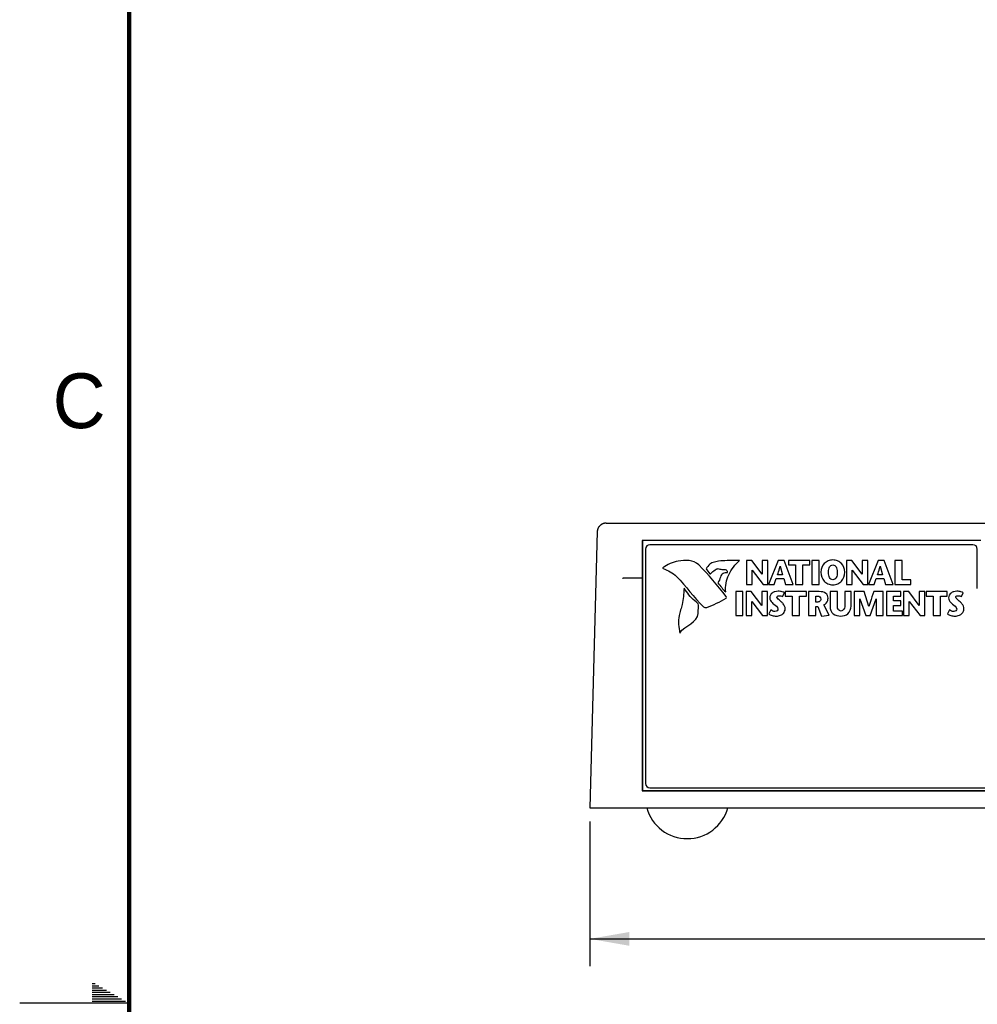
# Model space of a CAD drawing. Header units: inches. Extents: x 0 to 34, y 0 to 22.
# Tile 2 of 27: x 0 to 4.4, y 11 to 15.5. Entities that reach past the tile are written whole.
import ezdxf

# ---------------------------------------------------------------- set-up
doc = ezdxf.new("R2010")
doc.units = ezdxf.units.IN
doc.header["$LTSCALE"] = 1.87
doc.header["$MEASUREMENT"] = 0
doc.layers.get('0').update_dxf_attribs({"linetype": 'CONTINUOUS'})
doc.layers.add('DIMENSIONS', color=7, linetype='CONTINUOUS')
doc.styles.get("Standard").update_dxf_attribs({"font": 'txt', "width": 0.8})
doc.dimstyles.new('DIMSTYLE_1', dxfattribs={"dimtxt": 0.125, "dimasz": 0.18, "dimexe": 0.18, "dimexo": 0.0625, "dimgap": 0.09, "dimtad": 0, "dimtih": 1, "dimtoh": 1, "dimdec": 3, "dimzin": 4, "dimdsep": 46, "dimtxsty": 'STANDARD', "dimblk": '_FILLED', "dimblk1": '_FILLED', "dimblk2": '_FILLED', "dimcen": 0.09, "dimadec": 0, "dimazin": 0, "dimtp": 0.01, "dimtm": 0.01, "dimtfac": 1, "dimtdec": 3, "dimtofl": 0, "dimtmove": 0, "dimatfit": 3, "dimldrblk": '_FILLED', "dimfxl": 1, "dimtolj": 1, "dimtzin": 4, "dimarcsym": 0})

# ---------------------------------------------------------------- blocks, each defined once
blk = doc.blocks.new('_FILLED')
at = {"color": 0, "linetype": 'BYBLOCK'}
blk.add_solid([(0, 0), (-1, 0.174), (-1, -0.174)], dxfattribs=at)
blk = doc.blocks.new('*D3')
at = {"layer": 'DIMENSIONS', "color": 2, "linetype": 'CONTINUOUS'}
for p, q in [((2.6028, 11.8287), (2.6028, 11.1686)), ((10.8532, 11.8287), (10.8532, 11.1686)), ((2.6028, 11.2936), (5.7801, 11.2936)), ((10.8532, 11.2936), (7.3301, 11.2936))]:
    blk.add_line(p, q, dxfattribs=at)
at = {"layer": 'DIMENSIONS', "color": 2, "linetype": 'CONTINUOUS', "xscale": 0.18, "yscale": 0.18, "zscale": 0.18, "rotation": 180}
blk.add_blockref('_FILLED', (2.6028, 11.2936), dxfattribs=at)
at = {"layer": 'DIMENSIONS', "color": 2, "linetype": 'CONTINUOUS', "xscale": 0.18, "yscale": 0.18, "zscale": 0.18}
blk.add_blockref('_FILLED', (10.8532, 11.2936), dxfattribs=at)
at = {"layer": 'DIMENSIONS', "color": 2, "linetype": 'CONTINUOUS', "width": 0.8}
for s, p in [('8.250', (5.8426, 11.2311)), ('[', (6.4676, 11.2311)), ('209.56', (6.5676, 11.2311)), (']', (7.1676, 11.2311))]:
    blk.add_text(s, height=0.125, dxfattribs=at).set_placement(p)

msp = doc.modelspace()

# ---------------------------------------------------------------- linework, layer by layer
at = {"color": 7, "linetype": 'CONTINUOUS'}
for p, q in [((2.6783, 13.1912), (10.7777, 13.1912)), ((2.6369, 13.1522), (2.6028, 11.8912)), ((2.8425, 13.1117), (2.8422, 12.9412)), ((2.843, 13.1112), (2.8425, 13.1117)), ((4.3885, 13.1117), (2.8425, 13.1117)), ((2.843, 13.1112), (2.843, 11.9712)), ((4.388, 13.1112), (2.843, 13.1112)), ((4.352, 13.0927), (2.877, 13.0927)), ((2.857, 13.0727), (2.857, 12.0027)), ((4.372, 12.8927), (4.372, 13.0727)), ((3.3183, 13.0212), (3.3183, 12.9117)), ((3.3422, 13.0212), (3.3183, 13.0212)), ((3.3898, 12.9585), (3.3422, 13.0212)), ((3.3898, 13.0212), (3.3898, 12.9585)), ((3.4157, 13.0212), (3.3898, 13.0212)), ((3.4157, 12.9117), (3.4157, 13.0212)), ((3.4626, 13.0212), (3.418, 12.9117)), ((3.4903, 13.0212), (3.4626, 13.0212)), ((3.472, 12.9943), (3.4829, 12.9552)), ((3.5319, 12.9117), (3.4903, 13.0212)), ((3.5107, 13.0212), (3.5107, 13.0007)), ((3.6069, 13.0212), (3.5107, 13.0212)), ((3.5107, 13.0007), (3.5423, 13.0007)), ((3.5423, 13.0007), (3.5423, 12.9117)), ((3.5753, 12.9117), (3.5753, 13.0007)), ((3.5753, 13.0007), (3.6069, 13.0007)), ((3.6069, 13.0007), (3.6069, 13.0212)), ((3.6172, 13.0212), (3.6172, 12.9117)), ((3.6502, 13.0212), (3.6172, 13.0212)), ((3.6502, 12.9117), (3.6502, 13.0212)), ((3.7748, 13.0212), (3.7748, 12.9117)), ((3.7987, 13.0212), (3.7748, 13.0212)), ((3.8462, 12.9585), (3.7987, 13.0212)), ((3.8462, 13.0212), (3.8462, 12.9585)), ((3.8722, 13.0212), (3.8462, 13.0212)), ((3.8722, 12.9117), (3.8722, 13.0212)), ((3.9191, 13.0212), (3.8745, 12.9117)), ((3.9468, 13.0212), (3.9191, 13.0212)), ((3.9285, 12.9943), (3.9395, 12.9552)), ((3.9884, 12.9117), (3.9468, 13.0212)), ((3.9955, 13.0212), (3.9955, 12.9117)), ((4.0285, 13.0212), (3.9955, 13.0212)), ((4.0285, 12.9322), (4.0285, 13.0212)), ((3.1364, 12.9772), (3.1509, 12.96)), ((3.3443, 12.9117), (3.3443, 12.9759)), ((3.3443, 12.9759), (3.3937, 12.9117)), ((3.4829, 12.9552), (3.4599, 12.9552)), ((3.8007, 12.9117), (3.8007, 12.9759)), ((3.8007, 12.9759), (3.8502, 12.9117)), ((3.9395, 12.9552), (3.9165, 12.9552)), ((2.7912, 12.9412), (2.8422, 12.9412)), ((2.8422, 12.9412), (2.8418, 11.97)), ((3.3183, 12.9117), (3.3443, 12.9117)), ((3.3937, 12.9117), (3.4157, 12.9117)), ((3.418, 12.9117), (3.4438, 12.9117)), ((3.4438, 12.9117), (3.4543, 12.9378)), ((3.4543, 12.9378), (3.4882, 12.9378)), ((3.4882, 12.9378), (3.4968, 12.9117)), ((3.4968, 12.9117), (3.5319, 12.9117)), ((3.5423, 12.9117), (3.5753, 12.9117)), ((3.6172, 12.9117), (3.6502, 12.9117)), ((3.7748, 12.9117), (3.8007, 12.9117)), ((3.8502, 12.9117), (3.8722, 12.9117)), ((3.8745, 12.9117), (3.9004, 12.9117)), ((3.9004, 12.9117), (3.9108, 12.9378)), ((3.9108, 12.9378), (3.9448, 12.9378)), ((3.9448, 12.9378), (3.9534, 12.9117)), ((3.9534, 12.9117), (3.9884, 12.9117)), ((3.9955, 12.9117), (4.0685, 12.9117)), ((4.0685, 12.9322), (4.0285, 12.9322)), ((4.0685, 12.9117), (4.0685, 12.9322)), ((3.2692, 12.8784), (3.2692, 12.769)), ((3.3022, 12.8784), (3.2692, 12.8784)), ((3.3022, 12.769), (3.3022, 12.8784)), ((3.3164, 12.8784), (3.3164, 12.769)), ((3.3403, 12.8784), (3.3164, 12.8784)), ((3.3879, 12.8157), (3.3403, 12.8784)), ((3.3879, 12.8784), (3.3879, 12.8157)), ((3.4138, 12.8784), (3.3879, 12.8784)), ((3.4138, 12.769), (3.4138, 12.8784)), ((3.4831, 12.8556), (3.4916, 12.8728)), ((3.4954, 12.8784), (3.4954, 12.858)), ((3.5916, 12.8784), (3.4954, 12.8784)), ((3.4954, 12.858), (3.527, 12.858)), ((3.527, 12.858), (3.527, 12.769)), ((3.56, 12.769), (3.56, 12.858)), ((3.56, 12.858), (3.5916, 12.858)), ((3.5916, 12.858), (3.5916, 12.8784)), ((3.6019, 12.8784), (3.6019, 12.769)), ((3.6507, 12.8784), (3.6019, 12.8784)), ((3.6349, 12.8311), (3.6349, 12.858)), ((3.6349, 12.858), (3.6437, 12.858)), ((3.7001, 12.8783), (3.7001, 12.8114)), ((3.7331, 12.8783), (3.7001, 12.8783)), ((3.7331, 12.8211), (3.7331, 12.8783)), ((3.7672, 12.8783), (3.7672, 12.8215)), ((3.7956, 12.8783), (3.7672, 12.8783)), ((3.7956, 12.8121), (3.7956, 12.8783)), ((3.8101, 12.8784), (3.8101, 12.769)), ((3.8548, 12.8784), (3.8101, 12.8784)), ((3.8775, 12.811), (3.8548, 12.8784)), ((3.9429, 12.8784), (3.8991, 12.8784)), ((3.9429, 12.769), (3.9429, 12.8784)), ((3.9567, 12.8784), (3.9567, 12.769)), ((4.0232, 12.8784), (3.9567, 12.8784)), ((3.9897, 12.8364), (3.9897, 12.858)), ((3.9897, 12.858), (4.0232, 12.858)), ((4.0232, 12.858), (4.0232, 12.8784)), ((4.0356, 12.8784), (4.0356, 12.769)), ((4.0596, 12.8784), (4.0356, 12.8784)), ((4.1071, 12.8157), (4.0596, 12.8784)), ((4.1071, 12.8784), (4.1071, 12.8157)), ((4.1331, 12.8784), (4.1071, 12.8784)), ((4.1331, 12.769), (4.1331, 12.8784)), ((4.1389, 12.8784), (4.1389, 12.858)), ((4.2351, 12.8784), (4.1389, 12.8784)), ((4.1389, 12.858), (4.1705, 12.858)), ((4.1705, 12.858), (4.1705, 12.769)), ((4.2035, 12.769), (4.2035, 12.858)), ((4.2035, 12.858), (4.2351, 12.858)), ((4.2351, 12.858), (4.2351, 12.8784)), ((4.2992, 12.8557), (4.3076, 12.8729)), ((3.0979, 12.7789), (3.0985, 12.8173)), ((3.3423, 12.769), (3.3423, 12.8331)), ((3.3423, 12.8331), (3.3918, 12.769)), ((3.6443, 12.8311), (3.6349, 12.8311)), ((3.6349, 12.769), (3.6349, 12.8104)), ((3.6349, 12.8104), (3.6435, 12.8104)), ((3.6435, 12.8104), (3.6609, 12.7671)), ((3.6962, 12.7707), (3.672, 12.8176)), ((3.8361, 12.769), (3.8361, 12.8456)), ((3.8361, 12.8456), (3.8628, 12.769)), ((3.8836, 12.769), (3.9099, 12.8456)), ((3.9099, 12.8456), (3.9099, 12.769)), ((4.0224, 12.8364), (3.9897, 12.8364)), ((3.9897, 12.7894), (3.9897, 12.8159)), ((3.9897, 12.8159), (4.0224, 12.8159)), ((4.0224, 12.8159), (4.0224, 12.8364)), ((4.0616, 12.769), (4.0616, 12.8331)), ((4.0616, 12.8331), (4.111, 12.769)), ((3.2692, 12.769), (3.3022, 12.769)), ((3.3164, 12.769), (3.3423, 12.769)), ((3.3918, 12.769), (3.4138, 12.769)), ((3.4295, 12.7951), (3.4195, 12.7769)), ((3.527, 12.769), (3.56, 12.769)), ((3.6019, 12.769), (3.6349, 12.769)), ((3.6609, 12.7671), (3.6962, 12.7707)), ((3.8101, 12.769), (3.8361, 12.769)), ((3.8628, 12.769), (3.8836, 12.769)), ((3.9099, 12.769), (3.9429, 12.769)), ((3.9567, 12.769), (4.0299, 12.769)), ((4.0299, 12.7894), (3.9897, 12.7894)), ((4.0299, 12.769), (4.0299, 12.7894)), ((4.0356, 12.769), (4.0616, 12.769)), ((4.111, 12.769), (4.1331, 12.769)), ((4.1705, 12.769), (4.2035, 12.769)), ((4.2455, 12.7952), (4.2355, 12.777)), ((2.843, 11.9712), (2.8418, 11.97)), ((2.8418, 11.97), (10.6142, 11.97)), ((2.843, 11.9712), (10.613, 11.9712)), ((2.877, 11.9827), (10.577, 11.9827)), ((2.6028, 11.8912), (10.8532, 11.8912))]:
    msp.add_line(p, q, dxfattribs=at)
at = {"color": 2, "linetype": 'CONTINUOUS'}
for p, q in [((0.3303, 11.09), (0.3441, 11.09)), ((0.3303, 11.08), (0.3614, 11.08)), ((0.3303, 11.07), (0.3788, 11.07)), ((0.3303, 11.06), (0.3961, 11.06)), ((0.3303, 11.05), (0.4134, 11.05)), ((0.3303, 11.04), (0.4307, 11.04)), ((0.3303, 11.03), (0.448, 11.03)), ((0.3303, 11.02), (0.4654, 11.02)), ((0.3303, 11.01), (0.4827, 11.01)), ((0.5, 11), (0, 11))]:
    msp.add_line(p, q, dxfattribs=at)
at = {"color": 7, "linetype": 'CONTINUOUS', "const_width": 0.02}
msp.add_lwpolyline([(0.5, 21.5), (0.5, 0.5)], dxfattribs=at)
at = {"color": 7, "linetype": 'CONTINUOUS'}
for centre, radius, start, end in [((2.877, 13.0727), 0.02, 90, 180), ((4.352, 13.0727), 0.02, 0, 90), ((2.877, 12.0027), 0.02, 180, 270), ((3.048, 11.9434), 0.1922, 195.757, 344.243)]:
    msp.add_arc(centre, radius, start, end, dxfattribs=at)
for points, knots in [([(2.6783, 13.1912), (2.6772, 13.1912), (2.675, 13.1911), (2.6717, 13.1907), (2.6685, 13.1901), (2.6654, 13.1892), (2.6623, 13.1881), (2.6594, 13.1868), (2.6565, 13.1853), (2.6538, 13.1835), (2.6513, 13.1816), (2.649, 13.1795), (2.6468, 13.1772), (2.6448, 13.1748), (2.6431, 13.1723), (2.6415, 13.1696), (2.6402, 13.1669), (2.6391, 13.164), (2.6382, 13.1612), (2.6375, 13.1582), (2.6371, 13.1552), (2.637, 13.1532), (2.6369, 13.1522)], [0, 0, 0, 0, 0.05223, 0.104406, 0.15645, 0.208404, 0.260092, 0.311562, 0.362735, 0.413558, 0.4641, 0.514229, 0.564064, 0.613541, 0.662656, 0.711525, 0.760045, 0.808368, 0.856494, 0.904398, 0.95226, 1, 1, 1, 1]), ([(3.1659, 13.0115), (3.1584, 13.0093), (3.1471, 13.0014), (3.1313, 12.9832), (3.1364, 12.9772)], [0, 0, 0, 0, 0.496883, 1, 1, 1, 1]), ([(3.2863, 13.0204), (3.2673, 13.0202), (3.2355, 13.0206), (3.195, 13.0187), (3.1741, 13.0138), (3.1659, 13.0115)], [0, 0, 0, 0, 0.471091, 0.788847, 1, 1, 1, 1]), ([(3.2234, 12.8771), (3.2199, 12.9035), (3.2325, 12.9592), (3.2663, 13.0024), (3.2863, 13.0204)], [0, 0, 0, 0, 0.497293, 1, 1, 1, 1]), ([(3.4599, 12.9552), (3.4629, 12.9646), (3.4673, 12.9775), (3.471, 12.9907), (3.472, 12.9943)], [0, 0, 0, 0, 0.723568, 1, 1, 1, 1]), ([(3.767, 12.9677), (3.767, 12.983), (3.7583, 13.0038), (3.7352, 13.02), (3.7125, 13.0246), (3.6899, 13.02), (3.6668, 13.0038), (3.6581, 12.983), (3.6581, 12.9677)], [0, 0, 0, 0, 0.250022, 0.375033, 0.500044, 0.625033, 0.750022, 1, 1, 1, 1]), ([(3.6925, 12.9677), (3.6925, 12.9774), (3.6948, 12.9896), (3.7029, 12.9986), (3.7125, 13.001), (3.7222, 12.9986), (3.7302, 12.9896), (3.7326, 12.9774), (3.7326, 12.9677)], [0, 0, 0, 0, 0.249951, 0.374926, 0.499901, 0.624926, 0.749951, 1, 1, 1, 1]), ([(3.9165, 12.9552), (3.9194, 12.9646), (3.9238, 12.9775), (3.9275, 12.9907), (3.9285, 12.9943)], [0, 0, 0, 0, 0.723569, 1, 1, 1, 1]), ([(3.1509, 12.96), (3.1528, 12.9577), (3.1658, 12.9712), (3.172, 12.9765), (3.1799, 12.9805)], [0, 0, 0, 0, 0.251756, 1, 1, 1, 1]), ([(3.1921, 12.9828), (3.1976, 12.9807), (3.2089, 12.9796), (3.2202, 12.9798), (3.2254, 12.9785)], [0, 0, 0, 0, 0.522635, 1, 1, 1, 1]), ([(3.2304, 12.9648), (3.2238, 12.965), (3.2134, 12.9643), (3.2031, 12.9552), (3.2005, 12.9487), (3.1995, 12.9452)], [0, 0, 0, 0, 0.493843, 0.725062, 1, 1, 1, 1]), ([(3.2254, 12.9785), (3.2281, 12.9777), (3.2299, 12.9718), (3.2303, 12.9684), (3.231, 12.9648), (3.2304, 12.9648)], [0, 0, 0, 0, 0.567394, 0.867669, 1, 1, 1, 1]), ([(3.6581, 12.9677), (3.6581, 12.9513), (3.6659, 12.9296), (3.6861, 12.9151), (3.7003, 12.9106), (3.7125, 12.9094), (3.7248, 12.9106), (3.739, 12.9151), (3.7592, 12.9296), (3.767, 12.9513), (3.767, 12.9677)], [0, 0, 0, 0, 0.249974, 0.374961, 0.437455, 0.499948, 0.562455, 0.624961, 0.749974, 1, 1, 1, 1]), ([(3.7326, 12.9677), (3.7326, 12.9574), (3.7305, 12.9442), (3.7225, 12.9345), (3.7125, 12.9318), (3.7025, 12.9345), (3.6946, 12.9442), (3.6925, 12.9574), (3.6925, 12.9677)], [0, 0, 0, 0, 0.25, 0.375, 0.5, 0.625, 0.75, 1, 1, 1, 1]), ([(2.7516, 12.94), (2.7517, 12.94), (2.7522, 12.9401), (2.7529, 12.9403), (2.7539, 12.9404), (2.7551, 12.9406), (2.7564, 12.9407), (2.758, 12.9408), (2.7598, 12.9409), (2.7617, 12.941), (2.7639, 12.9411), (2.7661, 12.9412), (2.7685, 12.9412), (2.7711, 12.9413), (2.7738, 12.9413), (2.7765, 12.9413), (2.7793, 12.9413), (2.7823, 12.9413), (2.7852, 12.9413), (2.7882, 12.9412), (2.7902, 12.9412), (2.7912, 12.9412)], [0, 0, 0, 0, 0.013913, 0.033208, 0.057872, 0.087826, 0.122935, 0.162965, 0.2077, 0.257037, 0.310587, 0.367929, 0.428963, 0.493263, 0.560325, 0.630007, 0.70181, 0.775075, 0.849576, 0.92494, 1, 1, 1, 1]), ([(3.033, 12.8936), (3.0319, 12.8687), (3.0297, 12.8349), (3.0204, 12.8027), (3.0175, 12.7947)], [0, 0, 0, 0, 0.745915, 1, 1, 1, 1]), ([(3.0985, 12.8173), (3.0986, 12.8255), (3.0637, 12.8466), (3.0496, 12.8745), (3.033, 12.8936)], [0, 0, 0, 0, 0.243653, 1, 1, 1, 1]), ([(3.4916, 12.8728), (3.4883, 12.8748), (3.482, 12.8773), (3.4724, 12.8796), (3.4613, 12.8806), (3.4485, 12.8788), (3.4323, 12.8715), (3.4246, 12.8588), (3.4246, 12.8507)], [0, 0, 0, 0, 0.138809, 0.242401, 0.361896, 0.542083, 0.707103, 1, 1, 1, 1]), ([(3.4772, 12.832), (3.4727, 12.8361), (3.4657, 12.8414), (3.4555, 12.8509), (3.4598, 12.8591), (3.4676, 12.86), (3.4755, 12.859), (3.4808, 12.857), (3.4831, 12.8556)], [0, 0, 0, 0, 0.311555, 0.496183, 0.586472, 0.714526, 0.863725, 1, 1, 1, 1]), ([(3.6437, 12.858), (3.647, 12.858), (3.655, 12.8567), (3.6574, 12.8484), (3.6574, 12.8445)], [0, 0, 0, 0, 0.460729, 1, 1, 1, 1]), ([(3.6904, 12.8492), (3.6904, 12.8571), (3.6811, 12.8762), (3.6609, 12.8784), (3.6507, 12.8784)], [0, 0, 0, 0, 0.436363, 1, 1, 1, 1]), ([(3.8991, 12.8784), (3.8935, 12.8622), (3.8858, 12.8399), (3.8792, 12.8172), (3.8775, 12.811)], [0, 0, 0, 0, 0.729328, 1, 1, 1, 1]), ([(4.3076, 12.8729), (4.3044, 12.8749), (4.2981, 12.8774), (4.2884, 12.8797), (4.2774, 12.8807), (4.2645, 12.8789), (4.2484, 12.8716), (4.2407, 12.8589), (4.2407, 12.8508)], [0, 0, 0, 0, 0.13881, 0.242403, 0.361896, 0.542108, 0.707124, 1, 1, 1, 1]), ([(4.2932, 12.8321), (4.2888, 12.8362), (4.2818, 12.8415), (4.2716, 12.851), (4.2758, 12.8592), (4.2837, 12.8601), (4.2916, 12.8591), (4.2969, 12.8571), (4.2992, 12.8557)], [0, 0, 0, 0, 0.311546, 0.496189, 0.58649, 0.714599, 0.863751, 1, 1, 1, 1]), ([(3.4246, 12.8507), (3.4246, 12.8425), (3.4312, 12.831), (3.4402, 12.8238), (3.4428, 12.8215)], [0, 0, 0, 0, 0.705521, 1, 1, 1, 1]), ([(3.4947, 12.7991), (3.4947, 12.8076), (3.4893, 12.8204), (3.4802, 12.8291), (3.4772, 12.832)], [0, 0, 0, 0, 0.669019, 1, 1, 1, 1]), ([(3.6574, 12.8445), (3.6574, 12.8398), (3.6531, 12.8323), (3.6462, 12.8311), (3.6443, 12.8311)], [0, 0, 0, 0, 0.707737, 1, 1, 1, 1]), ([(3.672, 12.8176), (3.6799, 12.8215), (3.6892, 12.8327), (3.6904, 12.8454), (3.6904, 12.8492)], [0, 0, 0, 0, 0.699271, 1, 1, 1, 1]), ([(3.7001, 12.8114), (3.7001, 12.799), (3.7087, 12.7713), (3.7364, 12.7669), (3.7484, 12.7669)], [0, 0, 0, 0, 0.506949, 1, 1, 1, 1]), ([(3.75, 12.7898), (3.7446, 12.7898), (3.7313, 12.7988), (3.7331, 12.8133), (3.7331, 12.8211)], [0, 0, 0, 0, 0.407048, 1, 1, 1, 1]), ([(3.7484, 12.7669), (3.7599, 12.7669), (3.7865, 12.7727), (3.7956, 12.7996), (3.7956, 12.8121)], [0, 0, 0, 0, 0.478769, 1, 1, 1, 1]), ([(3.7672, 12.8215), (3.7672, 12.8135), (3.7674, 12.7994), (3.755, 12.7898), (3.75, 12.7898)], [0, 0, 0, 0, 0.615502, 1, 1, 1, 1]), ([(4.2407, 12.8508), (4.2407, 12.8426), (4.2473, 12.8311), (4.2563, 12.8239), (4.2588, 12.8216)], [0, 0, 0, 0, 0.705531, 1, 1, 1, 1]), ([(4.3108, 12.7992), (4.3108, 12.8077), (4.3054, 12.8205), (4.2963, 12.8292), (4.2932, 12.8321)], [0, 0, 0, 0, 0.66901, 1, 1, 1, 1]), ([(3.0175, 12.7947), (3.0145, 12.7863), (3.0056, 12.752), (3.0081, 12.7154), (3.0141, 12.6896)], [0, 0, 0, 0, 0.251121, 1, 1, 1, 1]), ([(3.4195, 12.7769), (3.424, 12.7733), (3.4325, 12.7695), (3.4444, 12.7673), (3.4575, 12.7665), (3.473, 12.7686), (3.4891, 12.7796), (3.4947, 12.792), (3.4947, 12.7991)], [0, 0, 0, 0, 0.186486, 0.286397, 0.38871, 0.608531, 0.771886, 1, 1, 1, 1]), ([(3.462, 12.7988), (3.462, 12.7929), (3.4464, 12.7827), (3.4348, 12.7909), (3.4295, 12.7951)], [0, 0, 0, 0, 0.468632, 1, 1, 1, 1]), ([(4.2355, 12.777), (4.2401, 12.7734), (4.2485, 12.7696), (4.2604, 12.7674), (4.2736, 12.7666), (4.2891, 12.7687), (4.3052, 12.7797), (4.3108, 12.7921), (4.3108, 12.7992)], [0, 0, 0, 0, 0.186487, 0.286402, 0.388723, 0.608536, 0.771887, 1, 1, 1, 1]), ([(4.2781, 12.7989), (4.2781, 12.793), (4.2624, 12.7828), (4.2509, 12.791), (4.2455, 12.7952)], [0, 0, 0, 0, 0.468626, 1, 1, 1, 1])]:
    msp.add_open_spline(points, degree=3, knots=knots, dxfattribs=at)
for points in [[(2.9364, 12.9871), (2.9353, 12.9864), (2.9357, 12.984), (2.9375, 12.9835)], [(3.0062, 13.0175), (2.9799, 13.0127), (2.9585, 13.0022), (2.9364, 12.9871)], [(3.1, 13.0001), (3.0752, 13.0239), (3.0393, 13.0235), (3.0062, 13.0175)], [(3.2254, 12.8565), (3.1845, 12.9079), (3.1467, 12.9551), (3.1, 13.0001)], [(2.9375, 12.9835), (2.9607, 12.9762), (2.9815, 12.9641), (2.9988, 12.9471)], [(2.9988, 12.9471), (3.0436, 12.9029), (3.0756, 12.8521), (3.1223, 12.8097)], [(3.1799, 12.9805), (3.1836, 12.9824), (3.1883, 12.9844), (3.1921, 12.9828)], [(3.1995, 12.9452), (3.197, 12.9356), (3.1923, 12.9267), (3.1878, 12.9179)], [(3.1878, 12.9179), (3.2001, 12.9047), (3.2094, 12.8885), (3.2234, 12.8771)], [(3.2255, 12.8482), (3.2269, 12.849), (3.2271, 12.8545), (3.2254, 12.8565)], [(3.1223, 12.8097), (3.1254, 12.8069), (3.1316, 12.8047), (3.1366, 12.8065)], [(3.1366, 12.8065), (3.1676, 12.8179), (3.1964, 12.8316), (3.2255, 12.8482)], [(3.4428, 12.8215), (3.4502, 12.815), (3.462, 12.8087), (3.462, 12.7988)], [(4.2588, 12.8216), (4.2663, 12.8151), (4.2781, 12.8088), (4.2781, 12.7989)], [(3.0141, 12.6896), (3.0352, 12.7246), (3.0974, 12.7381), (3.0979, 12.7789)]]:
    msp.add_open_spline(points, degree=3, dxfattribs=at)

# ---------------------------------------------------------------- texts
at = {"color": 2, "linetype": 'CONTINUOUS'}
msp.add_text('C', height=0.25, dxfattribs=at).set_placement((0.1508, 13.6246))

# ---------------------------------------------------------------- dimensions: what is measured, and where the dimension line sits
at = {"layer": 'DIMENSIONS', "color": 2, "linetype": 'CONTINUOUS'}
dim = msp.add_linear_dim(base=(10.8532, 11.2936), p1=(2.6028, 11.8287), p2=(10.8532, 11.8287), dimstyle='DIMSTYLE_1', dxfattribs=at)
dim.commit()
dim.dimension.update_dxf_attribs({"geometry": '*D3', "text_midpoint": (6.5551, 11.2936), "dimtype": 160})

doc.saveas('drawing.dxf')
